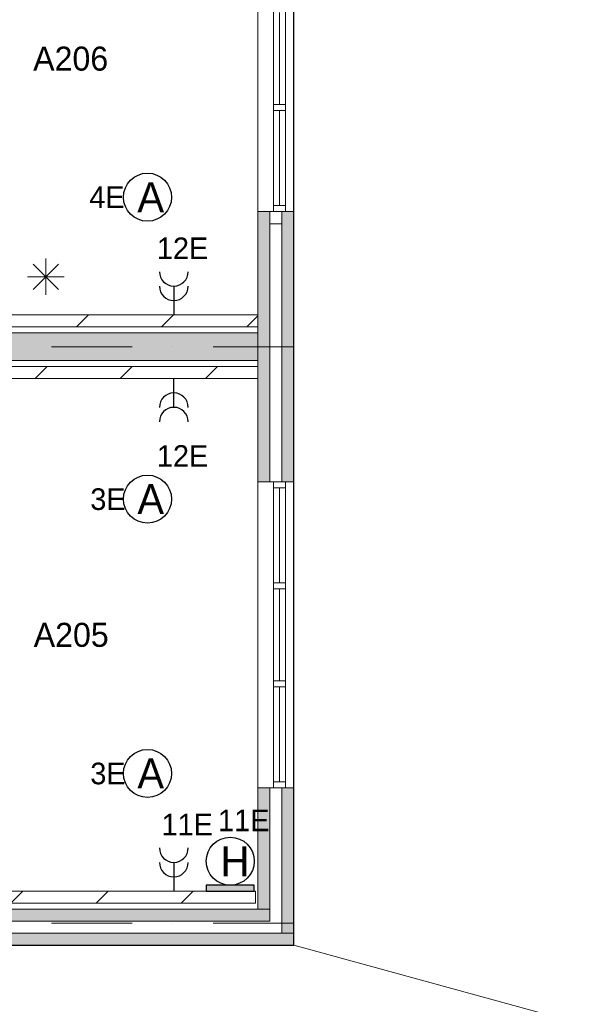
# Model space of a CAD drawing. Header units: millimetres. Extents: x 84337 to 168437, y -3060 to 56340.
# Tile 68 of 84: x 137852 to 142629, y 4192 to 12393. Entities that reach past the tile are written whole.
import ezdxf
from ezdxf.enums import TextEntityAlignment as Align
from ezdxf.xclip import XClip

# ---------------------------------------------------------------- set-up
doc = ezdxf.new("R2010")
doc.units = ezdxf.units.MM
doc.header["$PDMODE"] = 3
doc.header["$PDSIZE"] = 1
doc.linetypes.add('DGN1', pattern=[504.6, 0, -504.6])
doc.linetypes.add('DGN4', pattern=[1345.6, 672.8, -336.4, 0, -336.4])
for name, color, linetype in [('14', 7, 'Continuous'), ('16', 7, 'Continuous'), ('17', 7, 'Continuous'), ('18', 7, 'Continuous'), ('30', 7, 'Continuous'), ('32', 7, 'Continuous'), ('48', 7, 'Continuous'), ('5', 7, 'Continuous'), ('56', 7, 'Continuous'), ('58', 7, 'Continuous'), ('62', 7, 'Continuous'), ('63', 7, 'Continuous')]:
    doc.layers.add(name, color=color, linetype=linetype)
doc.styles.add('dgn001', font='dgn001.shx')
doc.styles.add('dgn003', font='dgn003.shx')
doc.styles.get("Standard").update_dxf_attribs({"font": 'arial.ttf'})
doc.dimstyles.get("Standard").update_dxf_attribs({"dimtxt": 0.18, "dimasz": 0.18, "dimexe": 0.18, "dimexo": 0.0625, "dimgap": 0.09, "dimtad": 0, "dimtih": 1, "dimtoh": 1, "dimdec": 4, "dimzin": 0, "dimdsep": 46, "dimtxsty": 'Standard', "dimcen": 0.09, "dimadec": 0, "dimazin": 0, "dimtfac": 1, "dimtdec": 4, "dimtofl": 0, "dimtmove": 0, "dimatfit": 3, "dimfxl": 1, "dimtolj": 1, "dimtzin": 0, "dimarcsym": 0})
pattern_1 = [(45, (1731.34, 152.2), (4e-14, 709), [])]

# ---------------------------------------------------------------- blocks, each defined once
blk = doc.blocks.new('EA6')
at = {"layer": '18'}
blk.add_hatch(color=3, dxfattribs=at).paths.add_polyline_path([(-200, 0), (200, 0), (200, 50), (-200, 50)])
at = {"layer": '18', "color": 3, "linetype": 'Continuous', "lineweight": 30, "flags": 128}
blk.add_lwpolyline([(-200, 0), (200, 0), (200, 50), (-200, 50), (-200, 0)], dxfattribs=at)
at = {"layer": '18', "color": 3, "linetype": 'Continuous', "lineweight": 30}
blk.add_circle((0, 250), 200, dxfattribs=at)
at = {"layer": '18', "color": 1, "linetype": 'Continuous', "lineweight": 13, "style": 'dgn001'}
blk.add_text('11E', height=180, dxfattribs=at).set_placement((112, 500), align=Align.CENTER)
at = {"layer": '18', "color": 2, "linetype": 'Continuous', "lineweight": 13, "style": 'dgn001'}
blk.add_text('H', height=250, dxfattribs=at).set_placement((39.7, 250), align=Align.MIDDLE_CENTER)
blk = doc.blocks.new('EC68')
at = {"layer": '18', "color": 3, "linetype": 'Continuous', "lineweight": 30}
blk.add_circle((-0.015, 0), 200, dxfattribs=at)
at = {"layer": '18', "color": 1, "linetype": 'Continuous', "lineweight": 13, "style": 'dgn001'}
blk.add_text('3E', height=180, dxfattribs=at).set_placement((-181.98, 0), align=Align.MIDDLE_RIGHT)
at = {"layer": '18', "color": 2, "linetype": 'Continuous', "lineweight": 13, "style": 'dgn001'}
blk.add_text('A', height=249.99, dxfattribs=at).set_placement((26.855, -0.005), align=Align.MIDDLE_CENTER)
blk = doc.blocks.new('EC69')
at = {"layer": '18', "color": 3, "linetype": 'Continuous', "lineweight": 30}
blk.add_circle((-0.015, 0), 200, dxfattribs=at)
at = {"layer": '18', "color": 1, "linetype": 'Continuous', "lineweight": 13, "style": 'dgn001'}
blk.add_text('3E', height=180, dxfattribs=at).set_placement((-181.98, 0), align=Align.MIDDLE_RIGHT)
at = {"layer": '18', "color": 2, "linetype": 'Continuous', "lineweight": 13, "style": 'dgn001'}
blk.add_text('A', height=249.99, dxfattribs=at).set_placement((26.855, -0.005), align=Align.MIDDLE_CENTER)
blk = doc.blocks.new('EC613')
at = {"layer": '18', "color": 3, "linetype": 'Continuous', "lineweight": 30}
blk.add_circle((-0.015, 0), 200, dxfattribs=at)
at = {"layer": '18', "color": 1, "linetype": 'Continuous', "lineweight": 13, "style": 'dgn001'}
blk.add_text('4E', height=180, dxfattribs=at).set_placement((-190.49, 0), align=Align.MIDDLE_RIGHT)
at = {"layer": '18', "color": 2, "linetype": 'Continuous', "lineweight": 13, "style": 'dgn001'}
blk.add_text('A', height=249.99, dxfattribs=at).set_placement((26.855, -0.005), align=Align.MIDDLE_CENTER)
blk = doc.blocks.new('EL1185')
at = {"layer": '16', "color": 3, "linetype": 'Continuous', "lineweight": 30}
blk.add_line((0, 240), (0, 0), dxfattribs=at)
for centre in [(0, 360), (0, 240)]:
    blk.add_arc(centre, 120, 180, 0, dxfattribs=at)
at = {"layer": '16', "color": 2, "linetype": 'Continuous', "lineweight": 13, "style": 'dgn001'}
blk.add_text('12E', height=180, dxfattribs=at).set_placement((73, 465), align=Align.CENTER)
blk = doc.blocks.new('EL1188')
at = {"layer": '16', "color": 3, "linetype": 'Continuous', "lineweight": 30}
blk.add_line((0, -240), (0, 0), dxfattribs=at)
for centre in [(0, -240), (0, -360)]:
    blk.add_arc(centre, 120, 0, 180, dxfattribs=at)
at = {"layer": '16', "color": 2, "linetype": 'Continuous', "lineweight": 13, "style": 'dgn001'}
blk.add_text('12E', height=180, dxfattribs=at).set_placement((73, -555), align=Align.TOP_CENTER)
blk = doc.blocks.new('EL1189')
at = {"layer": '16', "color": 3, "linetype": 'Continuous', "lineweight": 30}
blk.add_line((0, 240), (0, 0), dxfattribs=at)
for centre in [(0, 360), (0, 240)]:
    blk.add_arc(centre, 120, 180, 0, dxfattribs=at)
at = {"layer": '16', "color": 2, "linetype": 'Continuous', "lineweight": 13, "style": 'dgn001'}
blk.add_text('11E', height=180, dxfattribs=at).set_placement((111.98, 465), align=Align.CENTER)
blk = doc.blocks.new('_DotSmall')
at = {"color": 0, "linetype": 'ByBlock', "const_width": 0.5}
blk.add_lwpolyline([(-0.0625, 0, 1), (0.0625, 0, 1)], format="xyb", close=True, dxfattribs=at)
blk = doc.blocks.new('*D7966')
at = {"layer": '58', "color": 3, "linetype": 'Continuous', "lineweight": 0, "transparency": 16777216}
for p, q in [((52064.76, 11567.77), (52064.76, 10692.77)), ((52064.76, 9017.77), (52064.76, 9892.77))]:
    blk.add_line(p, q, dxfattribs=at)
at = {"layer": 'Defpoints', "color": 0, "linetype": 'Continuous', "transparency": 16777216}
for p in [(50064.76, 11567.77), (52064.76, 11567.77), (50064.76, 9017.77)]:
    blk.add_point(p, dxfattribs=at)
at = {"layer": '58', "color": 3, "linetype": 'Continuous', "lineweight": 0, "transparency": 16777216, "xscale": 1080, "yscale": 1080, "zscale": 1080}
for p, rotation in [((52064.76, 11567.77), 90), ((52064.76, 9017.77), 270)]:
    blk.add_blockref('_DotSmall', p, dxfattribs=dict(at, rotation=rotation))
at = {"layer": '58', "color": 3, "linetype": 'Continuous', "lineweight": 0, "transparency": 16777216, "insert": (52064.76, 10292.77), "char_height": 200, "attachment_point": 5, "rotation": 270, "style": 'dgn003'}
blk.add_mtext('\\A1;2550', dxfattribs=at)
blk = doc.blocks.new('*D7967')
at = {"layer": '58', "color": 3, "linetype": 'Continuous', "lineweight": 0, "transparency": 16777216}
for p, q in [((52064.76, 9017.77), (52064.76, 8292.77)), ((52064.76, 6767.77), (52064.76, 7492.77))]:
    blk.add_line(p, q, dxfattribs=at)
at = {"layer": 'Defpoints', "color": 0, "linetype": 'Continuous', "transparency": 16777216}
for p in [(50064.76, 9017.77), (52064.76, 9017.77), (50064.76, 6767.77)]:
    blk.add_point(p, dxfattribs=at)
at = {"layer": '58', "color": 3, "linetype": 'Continuous', "lineweight": 0, "transparency": 16777216, "xscale": 1080, "yscale": 1080, "zscale": 1080}
for p, rotation in [((52064.76, 9017.77), 90), ((52064.76, 6767.77), 270)]:
    blk.add_blockref('_DotSmall', p, dxfattribs=dict(at, rotation=rotation))
at = {"layer": '58', "color": 3, "linetype": 'Continuous', "lineweight": 0, "transparency": 16777216, "insert": (52064.76, 7892.77), "char_height": 200, "attachment_point": 5, "rotation": 270, "style": 'dgn003'}
blk.add_mtext('\\A1;2250', dxfattribs=at)
blk = doc.blocks.new('*D7968')
at = {"layer": '58', "color": 3, "linetype": 'Continuous', "lineweight": 0, "transparency": 16777216}
for p, q in [((52064.76, 6767.77), (52064.76, 5892.77)), ((52064.76, 4217.77), (52064.76, 5092.77))]:
    blk.add_line(p, q, dxfattribs=at)
at = {"layer": 'Defpoints', "color": 0, "linetype": 'Continuous', "transparency": 16777216}
for p in [(50064.76, 6767.77), (50064.76, 4217.77), (52064.76, 4217.77)]:
    blk.add_point(p, dxfattribs=at)
at = {"layer": '58', "color": 3, "linetype": 'Continuous', "lineweight": 0, "transparency": 16777216, "xscale": 1080, "yscale": 1080, "zscale": 1080}
for p, rotation in [((52064.76, 6767.77), 90), ((52064.76, 4217.77), 270)]:
    blk.add_blockref('_DotSmall', p, dxfattribs=dict(at, rotation=rotation))
at = {"layer": '58', "color": 3, "linetype": 'Continuous', "lineweight": 0, "transparency": 16777216, "insert": (52064.76, 5492.77), "char_height": 200, "attachment_point": 5, "rotation": 90, "style": 'dgn003'}
blk.add_mtext('\\A1;2550', dxfattribs=at)
blk = doc.blocks.new('*D7969')
at = {"layer": '58', "color": 3, "linetype": 'Continuous', "lineweight": 0, "transparency": 16777216}
for p, q in [((52064.8, 4217.8), (52064.8, 3951.7)), ((52064.8, 2907.8), (52064.8, 3173.9))]:
    blk.add_line(p, q, dxfattribs=at)
at = {"layer": 'Defpoints', "color": 0, "linetype": 'Continuous', "transparency": 16777216}
for p in [(50064.8, 4217.8), (50064.8, 2907.8), (52064.8, 2907.8)]:
    blk.add_point(p, dxfattribs=at)
at = {"layer": '58', "color": 3, "linetype": 'Continuous', "lineweight": 0, "transparency": 16777216, "xscale": 1080, "yscale": 1080, "zscale": 1080}
for p, rotation in [((52064.8, 4217.8), 90), ((52064.8, 2907.8), 270)]:
    blk.add_blockref('_DotSmall', p, dxfattribs=dict(at, rotation=rotation))
at = {"layer": '58', "color": 3, "linetype": 'Continuous', "lineweight": 0, "transparency": 16777216, "insert": (52064.8, 3562.8), "char_height": 200, "attachment_point": 5, "rotation": 90, "style": 'dgn003'}
blk.add_mtext('\\A1;1310', dxfattribs=at)
blk = doc.blocks.new('*D8030')
at = {"layer": '58', "color": 3, "linetype": 'Continuous', "lineweight": 0, "transparency": 16777216}
blk.add_line((49764.8, 82.2), (46264.8, 82.2), dxfattribs=at)
at = {"layer": 'Defpoints', "color": 0, "linetype": 'Continuous', "transparency": 16777216}
for p in [(46264.8, 3458.5), (49764.8, 3458.5), (46264.8, 82.2)]:
    blk.add_point(p, dxfattribs=at)
at = {"layer": '58', "color": 3, "linetype": 'Continuous', "lineweight": 0, "transparency": 16777216, "xscale": 1080, "yscale": 1080, "zscale": 1080, "rotation": 180}
blk.add_blockref('_DotSmall', (46264.8, 82.2), dxfattribs=at)
at = {"layer": '58', "color": 3, "linetype": 'Continuous', "lineweight": 0, "transparency": 16777216, "xscale": 1080, "yscale": 1080, "zscale": 1080}
blk.add_blockref('_DotSmall', (49764.8, 82.2), dxfattribs=at)
at = {"layer": '58', "color": 3, "linetype": 'Continuous', "lineweight": 0, "transparency": 16777216, "insert": (48014.8, 284.4), "char_height": 200, "attachment_point": 5, "style": 'dgn003'}
blk.add_mtext('\\A1;3500', dxfattribs=at)
blk = doc.blocks.new('EAE61')
at = {"layer": '5', "color": 3, "linetype": 'Continuous', "lineweight": 0}
for p, q in [((106.04, -106.05), (-106.06, 106.05)), ((-106.06, -106.05), (106.04, 106.05)), ((0, -151.5), (0, 151.5)), ((-151.5, 0), (151.5, 0))]:
    blk.add_line(p, q, dxfattribs=at)
blk = doc.blocks.new('50E03_329_B02 - Default')
at = {"layer": '62'}
for color, points in [(9, [(49764.76, 6767.77), (49764.76, 9017.77), (49864.76, 9017.77), (49864.76, 6767.77)]), (7, [(49964.76, 6767.77), (49964.76, 9017.77), (50064.76, 9017.77), (50064.76, 6767.77)]), (9, [(44464.76, 8007.77), (49764.76, 8007.77), (49764.76, 7777.77), (44464.76, 7777.77)]), (9, [(49864.76, 4217.77), (49864.76, 3207.77), (49764.76, 3207.77), (49764.76, 4217.77)]), (7, [(49964.76, 3007.77), (49964.76, 4217.77), (50064.76, 4217.77), (50064.76, 3007.77)]), (9, [(49864.76, 3107.77), (49864.76, 3207.77), (44014.76, 3207.77), (44014.76, 3107.77)]), (7, [(44014.76, 2907.77), (44014.76, 3007.77), (50064.76, 3007.77), (50064.76, 2907.77)])]:
    blk.add_hatch(color=color, dxfattribs=at).paths.add_polyline_path(points)
at = {"layer": '16', "color": 92, "linetype": 'Continuous', "lineweight": 0, "true_color": 0x00e100}
for p, q in [((49764.76, 4217.77), (49764.76, 3207.77)), ((50064.76, 4217.77), (50064.76, 2907.77))]:
    blk.add_line(p, q, dxfattribs=at)
at = {"layer": '16', "color": 92, "linetype": 'Continuous', "lineweight": 0, "true_color": 0x00e100, "flags": 128}
for points in [[(49764.76, 6767.77), (49764.76, 9017.77), (50064.76, 9017.77), (50064.76, 6767.77), (49764.76, 6767.77)], [(49864.76, 6767.77), (49864.76, 9017.77)], [(49864.76, 8917.77), (49964.76, 8917.77), (49964.76, 6767.77)], [(50064.76, 4217.77), (49764.76, 4217.77), (49764.76, 3207.77), (44014.76, 3207.77), (44014.76, 2907.77), (50064.76, 2907.77), (50064.76, 4217.77)], [(44014.76, 3107.77), (49864.76, 3107.77), (49864.76, 4217.77)], [(49964.76, 4217.77), (49964.76, 3007.77), (44014.76, 3007.77)], [(49764.76, 4217.77), (49764.76, 4217.77), (50064.76, 4217.77), (50064.76, 4217.77), (49764.76, 4217.77)]]:
    blk.add_lwpolyline(points, dxfattribs=at)
at = {"layer": '17', "color": 92, "linetype": 'Continuous', "lineweight": 0, "true_color": 0x00e100, "flags": 128}
blk.add_lwpolyline([(44464.76, 8007.77), (44464.76, 7777.77), (49764.76, 7777.77), (49764.76, 8007.77), (44464.76, 8007.77)], dxfattribs=at)
at = {"layer": '30', "color": 3, "linetype": 'Continuous', "lineweight": 0}
for p, q in [((49764.76, 11567.77), (49764.76, 9017.77)), ((50064.76, 11567.77), (50064.76, 9017.77)), ((49864.76, 8917.77), (49964.76, 8917.77)), ((49764.76, 4217.77), (49764.76, 6767.77)), ((50064.76, 4217.77), (50064.76, 6767.77))]:
    blk.add_line(p, q, dxfattribs=at)
at = {"layer": '32', "color": 3, "linetype": 'Continuous', "lineweight": 0}
for p, q in [((49894.76, 9067.77), (49894.76, 11517.77)), ((49994.76, 11517.77), (49994.76, 9017.77)), ((49944.76, 10676.1), (49944.76, 9909.43)), ((49944.76, 9859.43), (49944.76, 9067.77)), ((49994.76, 4267.77), (49994.76, 6767.77)), ((49894.76, 6717.77), (49894.76, 4267.77)), ((49944.76, 5926.11), (49944.76, 6717.77)), ((49944.76, 5109.44), (49944.76, 5876.11)), ((49944.76, 4267.77), (49944.76, 5059.44)), ((49894.76, 4267.77), (49994.76, 4267.77))]:
    blk.add_line(p, q, dxfattribs=at)
at = {"layer": '32', "color": 3, "linetype": 'Continuous', "lineweight": 0, "flags": 128}
for points in [[(49994.76, 9909.43), (49994.76, 9859.43), (49894.76, 9859.43), (49894.76, 9909.43), (49994.76, 9909.43)], [(49994.76, 9067.77), (49994.76, 9017.77), (49894.76, 9017.77), (49894.76, 9067.77), (49994.76, 9067.77)], [(49994.76, 6717.77), (49994.76, 6767.77), (49894.76, 6767.77), (49894.76, 6717.77), (49994.76, 6717.77)], [(49994.76, 5876.11), (49994.76, 5926.11), (49894.76, 5926.11), (49894.76, 5876.11), (49994.76, 5876.11)], [(49994.76, 5059.44), (49994.76, 5109.44), (49894.76, 5109.44), (49894.76, 5059.44), (49994.76, 5059.44)], [(49994.76, 4217.77), (49994.76, 4267.77), (49894.76, 4267.77), (49894.76, 4217.77), (49994.76, 4217.77)]]:
    blk.add_lwpolyline(points, dxfattribs=at)
at = {"layer": '56', "color": 3, "linetype": 'DGN4', "lineweight": 0}
for p, q in [((51564.76, 7892.77), (-3435.24, 7892.77)), ((51564.76, 3092.77), (-3435.24, 3092.77))]:
    blk.add_line(p, q, dxfattribs=at)
at = {"layer": '58', "color": 3, "linetype": 'DGN1', "lineweight": 0}
for p, q in [((50064.76, 9017.77), (52064.76, 9017.77)), ((50064.76, 6767.77), (52064.76, 6767.77)), ((50064.76, 4217.77), (52064.76, 4217.77))]:
    blk.add_line(p, q, dxfattribs=at)
at = {"layer": '62', "color": 9, "linetype": 'Continuous', "lineweight": 0, "flags": 128}
for points in [[(49764.76, 6767.77), (49764.76, 9017.77), (49864.76, 9017.77), (49864.76, 6767.77), (49764.76, 6767.77)], [(44464.76, 8007.77), (49764.76, 8007.77), (49764.76, 7777.77), (44464.76, 7777.77), (44464.76, 8007.77)], [(49864.76, 4217.77), (49864.76, 3207.77), (49764.76, 3207.77), (49764.76, 4217.77), (49864.76, 4217.77)], [(49864.76, 3107.77), (49864.76, 3207.77), (44014.76, 3207.77), (44014.76, 3107.77), (49864.76, 3107.77)]]:
    blk.add_lwpolyline(points, dxfattribs=at)
at = {"layer": '62', "color": 7, "linetype": 'Continuous', "lineweight": 0, "flags": 128}
for points in [[(49964.76, 6767.77), (49964.76, 9017.77), (50064.76, 9017.77), (50064.76, 6767.77), (49964.76, 6767.77)], [(49964.76, 3007.77), (49964.76, 4217.77), (50064.76, 4217.77), (50064.76, 3007.77), (49964.76, 3007.77)], [(44014.76, 2907.77), (44014.76, 3007.77), (50064.76, 3007.77), (50064.76, 2907.77), (44014.76, 2907.77)]]:
    blk.add_lwpolyline(points, dxfattribs=at)
at = {"layer": '48', "color": 7, "linetype": 'Continuous', "lineweight": 0, "style": 'dgn003'}
for s, p in [('A206', (48205.95, 10292.45)), ('A205', (48210.38, 5493.11))]:
    blk.add_text(s, height=200, dxfattribs=at).set_placement(p, align=Align.MIDDLE_CENTER)
at = {"layer": '58', "color": 3, "linetype": 'Continuous', "lineweight": 0}
for base, p1, p2, angle, picture, middle, turn in [((52064.76, 11567.77), (50064.76, 9017.77), (50064.76, 11567.77), 270, '*D7966', (52064.76, 10292.77), 270), ((52064.76, 9017.77), (50064.76, 6767.77), (50064.76, 9017.77), 270, '*D7967', (52064.76, 7892.77), 270), ((52064.76, 4217.77), (50064.76, 6767.77), (50064.76, 4217.77), 90, '*D7968', (52064.76, 5492.77), 90), ((52064.76, 2907.77), (50064.76, 4217.77), (50064.76, 2907.77), 90, '*D7969', (52064.76, 3562.77), 90)]:
    dim = blk.add_linear_dim(base=base, p1=p1, p2=p2, angle=angle, dimstyle='Standard', override={"dimscale": 1, "dimtxt": 200, "dimasz": 1080, "dimexe": 0, "dimexo": 0, "dimgap": 100, "dimtad": 1, "dimjust": 0, "dimtih": 0, "dimtoh": 0, "dimdec": 0, "dimlfac": 1, "dimzin": 11, "dimdsep": 46, "dimlunit": 2, "dimpost": '<>', "dimtxsty": 'dgn003', "dimblk1": 'DotSmall', "dimblk2": 'DotSmall', "dimsah": 1, "dimcen": 0, "dimse1": 1, "dimse2": 1, "dimclrd": 3, "dimclre": 3, "dimclrt": 3, "dimtol": 0, "dimtix": 1, "dimtofl": 1, "dimatfit": 3, "dimfrac": 1, "dimtolj": 1, "dimlwd": 0, "dimlwe": 0}, dxfattribs=at)
    dim.commit()
    dim.dimension.update_dxf_attribs({"geometry": picture, "text_midpoint": middle, "text_rotation": turn})
dim = blk.add_linear_dim(base=(46264.76, 82.18), p1=(49764.76, 3458.54), p2=(46264.76, 3458.54), dimstyle='Standard', override={"dimscale": 1, "dimtxt": 200, "dimasz": 1080, "dimexe": 0, "dimexo": 0, "dimgap": 100, "dimtad": 1, "dimjust": 0, "dimtih": 0, "dimtoh": 0, "dimdec": 0, "dimlfac": 1, "dimzin": 11, "dimdsep": 46, "dimlunit": 2, "dimpost": '<>', "dimtxsty": 'dgn003', "dimblk1": 'DotSmall', "dimblk2": 'DotSmall', "dimsah": 1, "dimcen": 0, "dimse1": 1, "dimse2": 1, "dimclrd": 3, "dimclre": 3, "dimclrt": 3, "dimtol": 0, "dimtix": 1, "dimtofl": 1, "dimatfit": 3, "dimfrac": 1, "dimtolj": 1, "dimlwd": 0, "dimlwe": 0}, dxfattribs=at)
dim.commit()
dim.dimension.update_dxf_attribs({"geometry": '*D8030', "text_midpoint": (48014.76, 284.36)})

msp = doc.modelspace()

# ---------------------------------------------------------------- hatches: boundary and pattern name
at = {"layer": '14', "linetype": 'Continuous', "lineweight": 0}
h = msp.add_hatch(dxfattribs=at)
h.set_pattern_fill('DGN_EZ7', color=2, scale=100, style=0, pattern_type=2)
h.set_pattern_definition(pattern_1)
h.paths.add_polyline_path([(136335.19, 9934.49), (139835.19, 9934.49), (139835.19, 9834.49), (136335.19, 9834.49)])
h = msp.add_hatch(dxfattribs=at)
h.set_pattern_fill('DGN_EZ7', color=2, scale=100, style=0, pattern_type=2)
h.set_pattern_definition([(45, (-519.83, -58), (4e-14, 709), [])])
h.paths.add_polyline_path([(139835.19, 9404.49), (136335.19, 9404.49), (136335.19, 9504.49), (139835.19, 9504.49)])
h = msp.add_hatch(dxfattribs=at)
h.set_pattern_fill('DGN_EZ7', color=2, scale=100, style=0, pattern_type=2)
h.set_pattern_definition(pattern_1)
h.paths.add_polyline_path([(136315.19, 5134.49), (139815.19, 5134.49), (139815.19, 5034.49), (136315.19, 5034.49)])

# ---------------------------------------------------------------- linework, layer by layer
at = {"layer": '14', "color": 3, "linetype": 'CONTINUOUS', "lineweight": 0}
for p, q in [((136335.19, 9934.49), (139835.19, 9934.49)), ((139835.19, 9934.49), (139835.19, 9884.49)), ((139835.19, 9834.49), (139835.19, 9884.49)), ((136335.19, 9834.49), (139835.19, 9834.49)), ((139835.19, 9504.49), (136335.19, 9504.49)), ((139835.19, 9504.49), (139835.19, 9454.49)), ((139835.19, 9404.49), (139835.19, 9454.49)), ((139835.19, 9404.49), (136335.19, 9404.49)), ((136315.19, 5134.49), (139815.19, 5134.49)), ((139815.19, 5134.49), (139815.19, 5084.49)), ((136315.19, 5034.49), (139815.19, 5034.49)), ((139815.19, 5034.49), (139815.19, 5084.49))]:
    msp.add_line(p, q, dxfattribs=at)
at = {"layer": '63', "color": 1, "linetype": 'Continuous', "lineweight": 0}
msp.add_line((140135.19, 4684.49), (168437.47, -3060.21), dxfattribs=at)

# ---------------------------------------------------------------- block references
ref = msp.add_blockref('50E03_329_B02 - Default', (90070.43, 1776.72))
XClip(ref).set_block_clipping_path([(-1935.24, 2907.77), (50064.76, 48907.77)])
at = {"color": 1, "linetype": 'Continuous', "lineweight": 0}
for name, p in [('EC613', (138916.14, 10915.09)), ('EL1185', (139135.19, 9934.49)), ('EAE61', (138069.53, 10251.91)), ('EL1188', (139135.19, 9404.49)), ('EC68', (138916.14, 8400.09)), ('EC69', (138916.14, 6115.09)), ('EL1189', (139135.19, 5134.49)), ('EA6', (139605.19, 5134.49))]:
    msp.add_blockref(name, p, dxfattribs=at)

doc.saveas('drawing.dxf')
